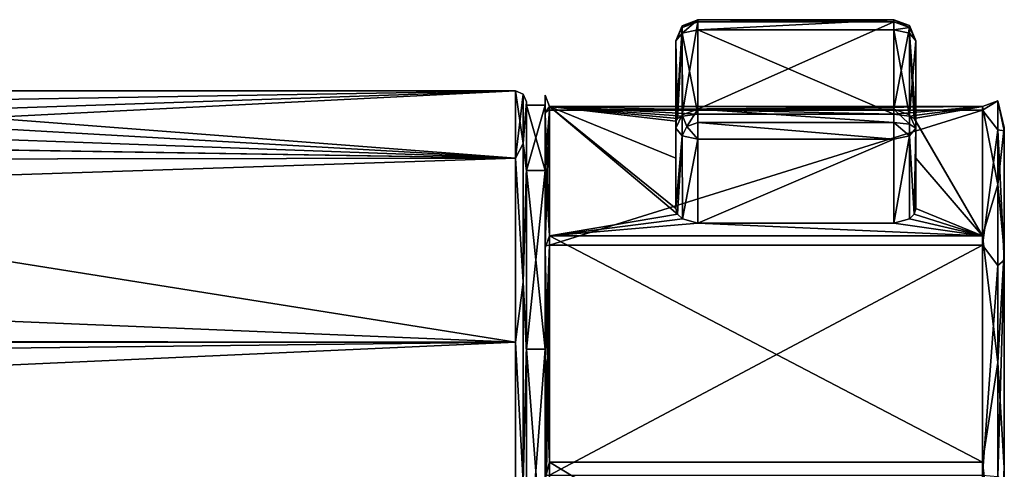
# Model space of a CAD drawing. Header units: metres. Extents: x -150 to 150, y -23 to 71.
# Tile 12 of 13: x 105 to 150, y 6 to 26. Entities that reach past the tile are written whole.
import ezdxf

# ---------------------------------------------------------------- set-up
doc = ezdxf.new("R2010")
doc.units = ezdxf.units.M
doc.layers.add('solid_26_009_130_XXX', color=7, linetype='CONTINUOUS')

msp = doc.modelspace()

# ---------------------------------------------------------------- linework, layer by layer
at = {"layer": 'solid_26_009_130_XXX'}
for points in [[(135.142349, 25.978975, -9.802569), (135.849442, 26.261904, -9.726763), (135.849442, 26.162003, -10.485582)], [(135.142349, 25.649517, -9.37321), (135.849457, 25.795979, -9.119556), (135.849442, 26.261904, -9.726763)], [(135.142349, 25.978975, -9.802569), (135.142349, 25.649517, -9.37321), (135.849442, 26.261904, -9.726763)], [(135.849442, 26.261904, -9.726763), (144.849442, 26.262094, -9.726763), (144.849442, 26.162193, -10.485582)], [(135.849442, 26.261904, -9.726763), (135.849457, 25.795979, -9.119556), (144.849442, 26.262094, -9.726763)], [(135.849442, 26.261904, -9.726763), (144.849442, 26.162193, -10.485582), (135.849442, 26.162003, -10.485582)], [(135.849457, 25.795979, -9.119556), (144.849457, 25.796169, -9.119556), (144.849442, 26.262094, -9.726763)], [(144.849442, 26.262094, -9.726763), (145.556564, 25.908556, -10.339135), (144.849442, 26.162193, -10.485582)], [(145.556549, 26.00329, -9.985582), (145.556564, 25.908556, -10.339135), (144.849442, 26.262094, -9.726763)], [(145.556564, 25.908556, -9.632029), (144.849442, 26.262094, -9.726763), (144.849457, 25.796169, -9.119556)], [(145.556549, 26.00329, -9.985582), (144.849442, 26.262094, -9.726763), (145.556564, 25.908556, -9.632029)], [(135.142349, 25.978975, -9.802569), (135.142349, 25.908335, -10.339135), (134.849457, 25.295956, -9.985582)], [(135.142349, 25.978975, -9.802569), (134.849457, 25.295956, -9.985582), (135.142349, 25.649517, -9.37321)], [(134.849457, 25.295956, -9.985582), (135.142349, 25.908335, -10.339135), (134.849548, 21.295956, -16.913786)], [(135.142349, 25.908335, -10.339135), (135.142426, 21.908335, -17.267338), (134.849548, 21.295956, -16.913786)], [(135.142349, 25.908335, -10.339135), (135.849442, 26.162003, -10.485582), (135.142426, 21.908335, -17.267338)], [(135.142349, 25.978975, -9.802569), (135.849442, 26.162003, -10.485582), (135.142349, 25.908335, -10.339135)], [(135.142349, 25.649517, -9.37321), (135.849533, 21.942223, -6.89459), (135.849457, 25.795979, -9.119556)], [(135.142426, 21.908335, -17.267338), (135.849442, 26.162003, -10.485582), (135.849533, 22.162003, -17.413786)], [(135.849533, 22.162003, -17.413786), (135.849442, 26.162003, -10.485582), (144.849442, 26.162193, -10.485582)], [(135.849457, 25.795979, -9.119556), (144.849533, 21.942223, -6.894479), (144.849457, 25.796169, -9.119556)], [(135.849457, 25.795979, -9.119556), (135.849533, 21.942223, -6.89459), (144.849533, 21.942223, -6.894479)], [(135.849533, 22.162003, -17.413786), (144.849442, 26.162193, -10.485582), (144.849533, 22.162193, -17.413786)], [(145.556564, 25.908556, -10.339135), (144.849533, 22.162193, -17.413786), (144.849442, 26.162193, -10.485582)], [(145.556564, 25.908556, -9.632029), (144.849457, 25.796169, -9.119556), (145.556564, 25.649736, -9.37321)], [(144.849457, 25.796169, -9.119556), (144.849533, 21.942223, -6.894479), (145.552933, 21.851719, -7.176155)], [(145.556564, 25.649736, -9.37321), (144.849457, 25.796169, -9.119556), (145.552933, 21.851719, -7.176155)], [(145.556564, 25.908556, -10.339135), (145.556641, 21.908556, -17.267338), (144.849533, 22.162193, -17.413786)], [(145.556549, 26.00329, -9.985582), (145.849457, 25.29619, -9.985582), (145.556564, 25.908556, -10.339135)], [(145.556549, 26.00329, -9.985582), (145.556564, 25.908556, -9.632029), (145.849457, 25.29619, -9.985582)], [(145.556564, 25.908556, -10.339135), (145.849457, 25.29619, -9.985582), (145.556641, 21.908556, -17.267338)], [(145.556564, 25.908556, -9.632029), (145.556564, 25.649736, -9.37321), (145.849457, 25.29619, -9.985582)], [(135.142349, 25.649517, -9.37321), (134.849457, 25.295956, -9.985582), (134.927048, 21.746058, -7.490318)], [(134.849457, 25.295956, -9.985582), (134.849548, 21.615046, -7.860407), (134.927048, 21.746058, -7.490318)], [(134.849457, 25.295956, -9.985582), (134.849548, 21.295956, -16.913786), (134.849548, 21.615046, -7.860407)], [(135.142349, 25.649517, -9.37321), (134.927048, 21.746058, -7.490318), (135.146194, 21.851732, -7.17624)], [(135.142349, 25.649517, -9.37321), (135.146194, 21.851732, -7.17624), (135.849533, 21.942223, -6.89459)], [(145.556564, 25.649736, -9.37321), (145.552933, 21.851719, -7.176155), (145.772064, 21.746027, -7.490276)], [(145.556564, 25.649736, -9.37321), (145.772064, 21.746027, -7.490276), (145.849548, 21.615046, -7.860272)], [(145.556564, 25.649736, -9.37321), (145.849548, 21.615046, -7.860272), (145.849457, 25.29619, -9.985582)], [(145.849457, 25.29619, -9.985582), (145.849548, 21.29619, -16.913786), (145.556641, 21.908556, -17.267338)], [(145.849457, 25.29619, -9.985582), (145.849579, 19.918585, -11.499622), (145.849625, 17.615046, -14.788475)], [(145.849457, 25.29619, -9.985582), (145.849625, 17.615046, -14.788475), (145.849548, 21.29619, -16.913786)], [(145.849457, 25.29619, -9.985582), (145.849548, 21.615046, -7.860272), (145.849579, 19.918585, -11.499622)], [(127.5, 23), (83.619415, 21.510267, 8.142999), (80.973885, 20.65926, 10.109155)], [(127.5, 19.918585, 11.5), (127.5, 23), (80.973885, 20.65926, 10.109155)], [(127.5, 23), (85.577805, 22.303703, 5.616481), (83.619415, 21.510267, 8.142999)], [(127.5, 23), (87.078697, 23), (85.577805, 22.303703, 5.616481)], [(85.580307, 22.305567, -5.609073), (87.078697, 23), (127.5, 19.918585, -11.5)], [(127.5, 19.918585, -11.5), (87.078697, 23), (127.5, 23)], [(127.853554, 22.853554), (127.5, 23), (127.5, 19.918585, 11.5)], [(127.853554, 20.59034, -9.915785), (127.5, 23), (127.853554, 22.853554)], [(127.5, 19.918585, -11.5), (127.5, 23), (127.853554, 20.59034, -9.915785)], [(127.853554, 22.853554), (127.5, 19.918585, 11.5), (127.853554, 20.59034, 9.915785)], [(128, 22.5), (127.853554, 22.853554), (127.853554, 20.59034, 9.915785)], [(128, 22.499058, -0.20588), (127.853554, 22.853554), (128, 22.5)], [(128, 22.499058, -0.20588), (128, 22.496441, -0.400188), (127.853554, 22.853554)], [(127.853554, 20.59034, -9.915785), (127.853554, 22.853554), (128, 22.496441, -0.400188)], [(128.850006, 22.586174, 0.000495), (128.84993, 21.718998, 6.19859), (128.854889, 22.017174, 5.957551)], [(128.850006, 22.350052, 0.037108), (128.84993, 21.718998, 6.19859), (128.850006, 22.586174, 0.000495)], [(128.850006, 22.586174, 0.000495), (128.854889, 22.017174, 5.957551), (128.854965, 22.808805, -0.068364)], [(128.850006, 22.586174, 0.000495), (128.854965, 22.808805, -0.068364), (128.855042, 21.980976, -6.089414)], [(128.850082, 21.719185, -6.197595), (128.850006, 22.586174, 0.000495), (128.855042, 21.980976, -6.089414)], [(128.850006, 22.350052, 0.037108), (128.850006, 22.586174, 0.000495), (128.850082, 21.719185, -6.197595)], [(128.854965, 22.808805, -0.068364), (128.854889, 22.017174, 5.957551), (129.05484, 22.280632, -5.707139)], [(128.855042, 21.980976, -6.089414), (128.854965, 22.808805, -0.068364), (129.05484, 22.280632, -5.707139)], [(83.626251, 21.51177, -8.139026), (85.580307, 22.305567, -5.609073), (127.5, 19.918585, -11.5)], [(128, 19.529438, 11.173673), (128, 22.5), (127.853554, 20.59034, 9.915785)], [(127.853554, 20.59034, -9.915785), (128, 22.496441, -0.400188), (128, 19.327263, -11.519844)], [(128, 22.350052, 0.03697), (128, 22.5), (128, 19.529438, 11.173673)], [(128, 19.355703, -11.13805), (128, 22.499058, -0.20588), (128, 22.5)], [(128, 22.350052, 0.03697), (128, 19.355703, -11.13805), (128, 22.5)], [(128, 19.355703, -11.13805), (128, 22.496441, -0.400188), (128, 22.499058, -0.20588)], [(128, 19.355703, -11.13805), (128, 19.327263, -11.519844), (128, 22.496441, -0.400188)], [(128, 19.355703, 11.211989), (128, 22.350052, 0.03697), (128, 19.529438, 11.173673)], [(128.850143, 19.355703, -11.137913), (128, 19.355703, -11.13805), (128, 22.350052, 0.03697)], [(128.850006, 22.350052, 0.037108), (128, 22.350052, 0.03697), (128, 19.355703, 11.211989)], [(128.850143, 19.355703, -11.137913), (128, 22.350052, 0.03697), (128.850006, 22.350052, 0.037108)], [(128.850006, 22.350052, 0.037108), (128, 19.355703, 11.211989), (128.849869, 19.355703, 11.212128)], [(128.850006, 22.350052, 0.037108), (128.849869, 19.355703, 11.212128), (128.84993, 21.718998, 6.19859)], [(128.850143, 19.355703, -11.137913), (128.850006, 22.350052, 0.037108), (128.850082, 21.719185, -6.197595)], [(128.854889, 22.017174, 5.957551), (129.054688, 22.121675, 6.295523), (129.05484, 22.280632, -5.707139)], [(128.855042, 21.980976, -6.089414), (129.05484, 22.280632, -5.707139), (129.054962, 16.370785, -16.155243)], [(148.907806, 22.280632, -5.706896), (129.05484, 22.280632, -5.707139), (129.054688, 22.121675, 6.295523)], [(148.907654, 22.121675, 6.295766), (148.907806, 22.280632, -5.706896), (129.054688, 22.121675, 6.295523)], [(134.927094, 17.360111, -15.087039), (129.054962, 16.370785, -16.155243), (129.05484, 22.280632, -5.707139)], [(144.849533, 21.942223, -6.894479), (129.05484, 22.280632, -5.707139), (148.907806, 22.280632, -5.706896)], [(134.849625, 17.615046, -14.78861), (134.927094, 17.360111, -15.087039), (129.05484, 22.280632, -5.707139)], [(134.849579, 19.918585, -11.499757), (134.849625, 17.615046, -14.78861), (129.05484, 22.280632, -5.707139)], [(134.849548, 21.615046, -7.860407), (134.849579, 19.918585, -11.499757), (129.05484, 22.280632, -5.707139)], [(134.927048, 21.746058, -7.490318), (134.849548, 21.615046, -7.860407), (129.05484, 22.280632, -5.707139)], [(135.146194, 21.851732, -7.17624), (134.927048, 21.746058, -7.490318), (129.05484, 22.280632, -5.707139)], [(135.849533, 21.942223, -6.89459), (135.146194, 21.851732, -7.17624), (129.05484, 22.280632, -5.707139)], [(144.849533, 21.942223, -6.894479), (135.849533, 21.942223, -6.89459), (129.05484, 22.280632, -5.707139)], [(135.142426, 21.908335, -17.267338), (135.849533, 22.162003, -17.413786), (135.349548, 21.375427, -17.776157)], [(135.349548, 21.375427, -17.776157), (135.849533, 22.162003, -17.413786), (135.849548, 21.554796, -17.879711)], [(144.849548, 21.554987, -17.879711), (135.849533, 22.162003, -17.413786), (144.849533, 22.162193, -17.413786)], [(144.849548, 21.554987, -17.879711), (135.849548, 21.554796, -17.879711), (135.849533, 22.162003, -17.413786)], [(145.552933, 21.851719, -7.176155), (144.849533, 21.942223, -6.894479), (148.907806, 22.280632, -5.706896)], [(145.556656, 21.479197, -17.596798), (144.849533, 22.162193, -17.413786), (145.556641, 21.908556, -17.267338)], [(145.556656, 21.479197, -17.596798), (144.849548, 21.554987, -17.879711), (144.849533, 22.162193, -17.413786)], [(145.772064, 21.746027, -7.490276), (145.552933, 21.851719, -7.176155), (148.907806, 22.280632, -5.706896)], [(145.772064, 21.746027, -7.490276), (148.907806, 22.280632, -5.706896), (148.907928, 16.370785, -16.154999)], [(149.60704, 22.554853, -2.690868), (148.907806, 22.280632, -5.706896), (148.907654, 22.121675, 6.295766)], [(149.606903, 21.216442, 8.113807), (149.60704, 22.554853, -2.690868), (148.907654, 22.121675, 6.295766)], [(149.60704, 22.554853, -2.690868), (149.607162, 18.711744, -12.877273), (148.907806, 22.280632, -5.706896)], [(149.607162, 18.711744, -12.877273), (148.907928, 16.370785, -16.154999), (148.907806, 22.280632, -5.706896)], [(149.90741, 21.180714, 6.029254), (149.60704, 22.554853, -2.690868), (149.606903, 21.216442, 8.113807)], [(149.907562, 21.333427, -5.463437), (149.607162, 18.711744, -12.877273), (149.60704, 22.554853, -2.690868)], [(149.90741, 21.180714, 6.029254), (149.907562, 21.333427, -5.463437), (149.60704, 22.554853, -2.690868)], [(128.84993, 21.718998, 6.19859), (128.849854, 19.184221, 11.920785), (128.854828, 19.662287, 11.560482)], [(128.849869, 19.355703, 11.212128), (128.849854, 19.184221, 11.920785), (128.84993, 21.718998, 6.19859)], [(128.84993, 21.718998, 6.19859), (128.854828, 19.662287, 11.560482), (128.854889, 22.017174, 5.957551)], [(128.850082, 21.719185, -6.197595), (128.855042, 21.980976, -6.089414), (128.855103, 19.592461, -11.678093)], [(128.850143, 19.184624, -11.919799), (128.850082, 21.719185, -6.197595), (128.855103, 19.592461, -11.678093)], [(128.850143, 19.355703, -11.137913), (128.850082, 21.719185, -6.197595), (128.850143, 19.184624, -11.919799)], [(128.854767, 15.911345, 16.342613), (129.054565, 15.937211, 16.583456), (129.054688, 22.121675, 6.295523)], [(128.854828, 19.662287, 11.560482), (128.854767, 15.911345, 16.342613), (129.054688, 22.121675, 6.295523)], [(128.854889, 22.017174, 5.957551), (128.854828, 19.662287, 11.560482), (129.054688, 22.121675, 6.295523)], [(128.855103, 19.592461, -11.678093), (128.855042, 21.980976, -6.089414), (129.054962, 16.370785, -16.155243)], [(148.907654, 22.121675, 6.295766), (129.054688, 22.121675, 6.295523), (129.054565, 15.937211, 16.583456)], [(148.907532, 15.937211, 16.583698), (148.907654, 22.121675, 6.295766), (129.054565, 15.937211, 16.583456)], [(135.142426, 21.908335, -17.267338), (135.142456, 20.94241, -17.526157), (134.849548, 21.295956, -16.913786)], [(135.142426, 21.908335, -17.267338), (135.349548, 21.375427, -17.776157), (135.142456, 20.94241, -17.526157)], [(145.556656, 21.479197, -17.596798), (145.556641, 21.908556, -17.267338), (145.849548, 21.29619, -16.913786)], [(145.849548, 21.615046, -7.860272), (145.772064, 21.746027, -7.490276), (148.907928, 16.370785, -16.154999)], [(149.606903, 21.216442, 8.113807), (148.907654, 22.121675, 6.295766), (148.907532, 15.937211, 16.583698)], [(80.991852, 20.664602, -10.098229), (83.626251, 21.51177, -8.139026), (127.5, 19.918585, -11.5)], [(134.849548, 21.295956, -16.913786), (134.849579, 19.918585, -11.499757), (134.849548, 21.615046, -7.860407)], [(134.849548, 21.295956, -16.913786), (134.849625, 17.615046, -14.78861), (134.849579, 19.918585, -11.499757)], [(135.142456, 20.94241, -17.526157), (134.849625, 17.615046, -14.78861), (134.849548, 21.295956, -16.913786)], [(135.349548, 21.375427, -17.776157), (135.849564, 20.795979, -17.77981), (135.142456, 20.94241, -17.526157)], [(135.349548, 21.375427, -17.776157), (135.849548, 21.554796, -17.879711), (135.849564, 20.795979, -17.77981)], [(144.849548, 21.554987, -17.879711), (144.849564, 20.796169, -17.77981), (135.849548, 21.554796, -17.879711)], [(144.849564, 20.796169, -17.77981), (135.849564, 20.795979, -17.77981), (135.849548, 21.554796, -17.879711)], [(145.556656, 20.942631, -17.526157), (144.849564, 20.796169, -17.77981), (144.849548, 21.554987, -17.879711)], [(145.556656, 21.479197, -17.596798), (145.556656, 20.942631, -17.526157), (144.849548, 21.554987, -17.879711)], [(145.556656, 21.479197, -17.596798), (145.849548, 21.29619, -16.913786), (145.556656, 20.942631, -17.526157)], [(145.556656, 20.942631, -17.526157), (145.849548, 21.29619, -16.913786), (145.772125, 17.360044, -15.086983)], [(145.849548, 21.29619, -16.913786), (145.849625, 17.615046, -14.788475), (145.772125, 17.360044, -15.086983)], [(145.849579, 19.918585, -11.499622), (145.849548, 21.615046, -7.860272), (148.907928, 16.370785, -16.154999)], [(149.907562, 21.333427, -5.463437), (149.907684, 15.675041, -15.46768), (149.607162, 18.711744, -12.877273)], [(149.90741, 21.180714, 6.029254), (149.907562, -21.333866, -5.461726), (149.907562, 21.333427, -5.463437)], [(149.907562, 21.333427, -5.463437), (149.907562, -21.333866, -5.461726), (149.907684, -15.676447, -15.466255)], [(149.907562, 21.333427, -5.463437), (149.907684, -15.676447, -15.466255), (149.907684, 15.675041, -15.46768)], [(135.142456, 20.94241, -17.526157), (134.927094, 17.360111, -15.087039), (134.849625, 17.615046, -14.78861)], [(135.142456, 20.94241, -17.526157), (135.14624, 17.140919, -15.33563), (134.927094, 17.360111, -15.087039)], [(135.142456, 20.94241, -17.526157), (135.849564, 20.795979, -17.77981), (135.14624, 17.140919, -15.33563)], [(135.849564, 20.795979, -17.77981), (135.84964, 16.942223, -15.554844), (135.14624, 17.140919, -15.33563)], [(144.849564, 20.796169, -17.77981), (135.84964, 16.942223, -15.554844), (135.849564, 20.795979, -17.77981)], [(144.849564, 20.796169, -17.77981), (144.84964, 16.942223, -15.554733), (135.84964, 16.942223, -15.554844)], [(145.556656, 20.942631, -17.526157), (144.84964, 16.942223, -15.554733), (144.849564, 20.796169, -17.77981)], [(145.556656, 20.942631, -17.526157), (145.552979, 17.140884, -15.335541), (144.84964, 16.942223, -15.554733)], [(145.556656, 20.942631, -17.526157), (145.772125, 17.360044, -15.086983), (145.552979, 17.140884, -15.335541)], [(149.606796, 15.003987, 17.054596), (149.606903, 21.216442, 8.113807), (148.907532, 15.937211, 16.583698)], [(149.907288, 15.25854, 15.879529), (149.606903, 21.216442, 8.113807), (149.606796, 15.003987, 17.054596)], [(149.907288, 15.25854, 15.879529), (149.90741, 21.180714, 6.029254), (149.606903, 21.216442, 8.113807)], [(149.907288, 15.25854, 15.879529), (149.90741, -21.180296, 6.030725), (149.90741, 21.180714, 6.029254)], [(149.90741, 21.180714, 6.029254), (149.90741, -21.180296, 6.030725), (149.907562, -21.333866, -5.461726)], [(127.5, 19.918585, 11.5), (80.973885, 20.65926, 10.109155), (74.990715, 19.842169, 11.631351)], [(75.009026, 19.842237, -11.631233), (80.991852, 20.664602, -10.098229), (127.5, 19.918585, -11.5)], [(127.853554, 20.59034, 9.915785), (127.5, 19.918585, 11.5), (127.853554, 14.248958, 17.867628)], [(127.5, 19.918585, -11.5), (127.853554, 20.59034, -9.915785), (127.853554, 14.248958, -17.867628)], [(128, 19.529438, 11.173673), (127.853554, 20.59034, 9.915785), (127.853554, 14.248958, 17.867628)], [(127.853554, 14.248958, -17.867628), (127.853554, 20.59034, -9.915785), (128, 19.327263, -11.519844)], [(127.5, 19.918585, 11.5), (74.990715, 19.842169, 11.631351), (-127.5, 11.5, 19.918585)], [(127.5, 11.5, 19.918585), (127.5, 19.918585, 11.5), (-127.5, 11.5, 19.918585)], [(75.009026, 19.842237, -11.631233), (127.5, 19.918585, -11.5), (127.5, 11.5, -19.918585)], [(127.853554, 14.248958, 17.867628), (127.5, 19.918585, 11.5), (127.5, 11.5, 19.918585)], [(127.5, 11.5, -19.918585), (127.5, 19.918585, -11.5), (127.853554, 14.248958, -17.867628)], [(145.849579, 19.918585, -11.499622), (148.907928, 16.370785, -16.154999), (145.849625, 17.615046, -14.788475)], [(-74.990974, 19.842237, -11.631233), (75.009026, 19.842237, -11.631233), (127.5, 11.5, -19.918585)], [(0.009334, 11.622487, -19.847363), (-74.990974, 19.842237, -11.631233), (127.5, 11.5, -19.918585)], [(128, 11.375036, 19.41283), (128, 19.529438, 11.173673), (127.853554, 14.248958, 17.867628)], [(128, 19.355703, 11.211989), (128, 19.529438, 11.173673), (128, 11.375036, 19.41283)], [(128.849854, 19.184221, 11.920785), (128.854767, 15.911345, 16.342613), (128.854828, 19.662287, 11.560482)], [(128.850143, 19.184624, -11.919799), (128.855103, 19.592461, -11.678093), (128.855164, 15.812849, -16.437595)], [(128.855164, 15.812849, -16.437595), (128.855103, 19.592461, -11.678093), (129.054962, 16.370785, -16.155243)], [(127.853554, 14.248958, -17.867628), (128, 19.327263, -11.519844), (128, 11.027403, -19.612391)], [(128, 11.175027, 19.392683), (128, 19.355703, 11.211989), (128, 11.375036, 19.41283)], [(128, 19.355703, -11.13805), (128, 11.175027, -19.318745), (128, 19.327263, -11.519844)], [(128.850235, 11.175027, -19.318605), (128, 11.175027, -19.318745), (128, 19.355703, -11.13805)], [(128.850235, 11.175027, -19.318605), (128, 19.355703, -11.13805), (128.850143, 19.355703, -11.137913)], [(128.849869, 19.355703, 11.212128), (128, 19.355703, 11.211989), (128, 11.175027, 19.392683)], [(128.849869, 19.355703, 11.212128), (128, 11.175027, 19.392683), (128.849762, 11.175027, 19.39282)], [(128, 11.175027, -19.318745), (128, 11.027403, -19.612391), (128, 19.327263, -11.519844)], [(128.849869, 19.355703, 11.212128), (128.849762, 11.175027, 19.39282), (128.849854, 19.184221, 11.920785)], [(128.849762, 11.175027, 19.39282), (128.849792, 15.17644, 16.727728), (128.849854, 19.184221, 11.920785)], [(128.849854, 19.184221, 11.920785), (128.849792, 15.17644, 16.727728), (128.854767, 15.911345, 16.342613)], [(128.850143, 19.355703, -11.137913), (128.850143, 19.184624, -11.919799), (128.850204, 15.177061, -16.726826)], [(128.850235, 11.175027, -19.318605), (128.850143, 19.355703, -11.137913), (128.850204, 15.177061, -16.726826)], [(128.850204, 15.177061, -16.726826), (128.850143, 19.184624, -11.919799), (128.855164, 15.812849, -16.437595)], [(149.607162, 18.711744, -12.877273), (149.607254, 10.569992, -20.105289), (148.907928, 16.370785, -16.154999)], [(149.907684, 15.675041, -15.46768), (149.607254, 10.569992, -20.105289), (149.607162, 18.711744, -12.877273)], [(145.772125, 17.360044, -15.086983), (145.849625, 17.615046, -14.788475), (148.907928, 16.370785, -16.154999)], [(134.927094, 17.360111, -15.087039), (135.14624, 17.140919, -15.33563), (129.054962, 16.370785, -16.155243)], [(145.552979, 17.140884, -15.335541), (145.772125, 17.360044, -15.086983), (148.907928, 16.370785, -16.154999)], [(135.14624, 17.140919, -15.33563), (135.84964, 16.942223, -15.554844), (129.054962, 16.370785, -16.155243)], [(135.84964, 16.942223, -15.554844), (148.907928, 16.370785, -16.154999), (129.054962, 16.370785, -16.155243)], [(135.84964, 16.942223, -15.554844), (144.84964, 16.942223, -15.554733), (148.907928, 16.370785, -16.154999)], [(144.84964, 16.942223, -15.554733), (145.552979, 17.140884, -15.335541), (148.907928, 16.370785, -16.154999)], [(128.855164, 15.812849, -16.437595), (129.054962, 16.370785, -16.155243), (129.055038, 6.001857, -22.202929)], [(148.908005, 6.001857, -22.202686), (129.055038, 6.001857, -22.202929), (129.054962, 16.370785, -16.155243)], [(148.907928, 16.370785, -16.154999), (148.908005, 6.001857, -22.202686), (129.054962, 16.370785, -16.155243)], [(149.607254, 10.569992, -20.105289), (148.908005, 6.001857, -22.202686), (148.907928, 16.370785, -16.154999)], [(128.849792, 15.17644, 16.727728), (128.854721, 11.030671, 19.964403), (128.854767, 15.911345, 16.342613)], [(128.850204, 15.177061, -16.726826), (128.855164, 15.812849, -16.437595), (128.855209, 10.910499, -20.029991)], [(128.854691, 5.366802, 22.168701), (128.91626, 5.398714, 22.300518), (129.054565, 15.937211, 16.583456)], [(128.854721, 11.030671, 19.964403), (128.854691, 5.366802, 22.168701), (129.054565, 15.937211, 16.583456)], [(128.854767, 15.911345, 16.342613), (128.854721, 11.030671, 19.964403), (129.054565, 15.937211, 16.583456)], [(128.855209, 10.910499, -20.029991), (128.855164, 15.812849, -16.437595), (129.055038, 6.001857, -22.202929)], [(128.91626, 5.398714, 22.300518), (129.054489, 5.411765, 22.354429), (129.054565, 15.937211, 16.583456)], [(148.907532, 15.937211, 16.583698), (129.054565, 15.937211, 16.583456), (129.054489, 5.411765, 22.354429)], [(148.907455, 5.411765, 22.354671), (148.907532, 15.937211, 16.583698), (129.054489, 5.411765, 22.354429)], [(149.606796, 15.003987, 17.054596), (148.907532, 15.937211, 16.583698), (148.907455, 5.411765, 22.354671)], [(149.907684, 15.675041, -15.46768), (149.907745, 5.746369, -21.25865), (149.607254, 10.569992, -20.105289)], [(149.907684, 15.675041, -15.46768), (149.907684, -15.676447, -15.466255), (149.907745, -5.748523, -21.258066)], [(149.907684, 15.675041, -15.46768), (149.907745, -5.748523, -21.258066), (149.907745, 5.746369, -21.25865)], [(128.849792, 15.17644, 16.727728), (128.849762, 10.003901, 20.250048), (128.854721, 11.030671, 19.964403)], [(128.849762, 11.175027, 19.39282), (128.849762, 10.003901, 20.250048), (128.849792, 15.17644, 16.727728)], [(128.85025, 10.004671, -20.249329), (128.850204, 15.177061, -16.726826), (128.855209, 10.910499, -20.029991)], [(128.850235, 11.175027, -19.318605), (128.850204, 15.177061, -16.726826), (128.85025, 10.004671, -20.249329)], [(149.606796, 15.003987, 17.054596), (148.907455, 5.411765, 22.354671), (149.606735, 5.344671, 22.077538)], [(149.907288, 15.25854, 15.879529), (149.606735, 5.344671, 22.077538), (149.613342, 5.343138, 22.071205)], [(149.907288, 15.25854, 15.879529), (149.606796, 15.003987, 17.054596), (149.606735, 5.344671, 22.077538)], [(149.907288, 15.25854, 15.879529), (149.613342, 5.343138, 22.071205), (149.907227, 5.181652, 21.404163)], [(149.907288, 15.25854, 15.879529), (149.907227, 5.181652, 21.404163), (149.907288, -15.257607, 15.880424)], [(149.907288, 15.25854, 15.879529), (149.907288, -15.257607, 15.880424), (149.90741, -21.180296, 6.030725)], [(127.853554, 14.248958, 17.867628), (127.5, 11.5, 19.918585), (127.853554, 5.085394, 22.280567)], [(127.5, 11.5, -19.918585), (127.853554, 14.248958, -17.867628), (127.853554, 5.085394, -22.280567)], [(128, 11.375036, 19.41283), (127.853554, 14.248958, 17.867628), (127.853554, 5.085394, 22.280567)], [(127.853554, 5.085394, -22.280567), (127.853554, 14.248958, -17.867628), (128, 11.027403, -19.612391)], [(127.5, 11.5, 19.918585), (-127.5, 11.5, 19.918585), (-127.5, 0, 23)], [(127.5, 0, 23), (127.5, 11.5, 19.918585), (-127.5, 0, 23)], [(5.993629, 10.08392, -20.671589), (0.009334, 11.622487, -19.847363), (127.5, 11.5, -19.918585)], [(5.993629, 10.08392, -20.671589), (127.5, 11.5, -19.918585), (127.5, 0, -23)], [(127.853554, 5.085394, 22.280567), (127.5, 11.5, 19.918585), (127.5, 0, 23)], [(127.5, 0, -23), (127.5, 11.5, -19.918585), (127.853554, 5.085394, -22.280567)], [(128, 0.200335, 22.499094), (128, 11.375036, 19.41283), (127.853554, 5.085394, 22.280567)], [(128, 0, 22.387011), (128, 11.375036, 19.41283), (128, 0.200335, 22.499094)], [(128, 0, 22.387011), (128, 11.175027, 19.392683), (128, 11.375036, 19.41283)], [(127.853554, 5.085394, -22.280567), (128, 11.027403, -19.612391), (128, -0.200335, -22.499094)], [(128, 11.175027, -19.318745), (128, 0, -22.31307), (128, 11.027403, -19.612391)], [(128.850281, 0, -22.312933), (128, 0, -22.31307), (128, 11.175027, -19.318745)], [(128.850281, 0, -22.312933), (128, 11.175027, -19.318745), (128.850235, 11.175027, -19.318605)], [(128.849762, 11.175027, 19.39282), (128, 11.175027, 19.392683), (128, 0, 22.387011)], [(128.849762, 11.175027, 19.39282), (128, 0, 22.387011), (128.849731, 0, 22.387148)], [(128, 0, -22.31307), (128, -0.200335, -22.499094), (128, 11.027403, -19.612391)], [(128.849762, 11.175027, 19.39282), (128.849731, 0, 22.387148), (128.849762, 10.003901, 20.250048)], [(128.849762, 10.003901, 20.250048), (128.854691, 5.366802, 22.168701), (128.854721, 11.030671, 19.964403)], [(128.850235, 11.175027, -19.318605), (128.85025, 10.004671, -20.249329), (128.850281, 4.076435, -22.215107)], [(128.850235, 11.175027, -19.318605), (128.850281, 4.076435, -22.215107), (128.850281, 1.994145, -22.497784)], [(128.850281, 0, -22.312933), (128.850235, 11.175027, -19.318605), (128.850281, 1.994145, -22.497784)], [(128.85025, 10.004671, -20.249329), (128.855209, 10.910499, -20.029991), (128.85524, 5.233486, -22.200212)], [(128.85524, 5.233486, -22.200212), (128.855209, 10.910499, -20.029991), (129.055038, 6.001857, -22.202929)], [(149.607254, 10.569992, -20.105289), (149.607285, 0, -22.714426), (148.908005, 6.001857, -22.202686)], [(149.907745, 5.746369, -21.25865), (149.607285, 0, -22.714426), (149.607254, 10.569992, -20.105289)], [(8.657667, 8.103149, -21.525311), (5.993629, 10.08392, -20.671589), (127.5, 0, -23)], [(128.849762, 10.003901, 20.250048), (128.849731, 4.075724, 22.215578), (128.854691, 5.366802, 22.168701)], [(128.849731, 0, 22.387148), (128.849731, 4.075724, 22.215578), (128.849762, 10.003901, 20.250048)], [(128.850281, 4.076435, -22.215107), (128.85025, 10.004671, -20.249329), (128.85524, 5.233486, -22.200212)], [(10.571868, 5.604692, -22.306667), (8.657667, 8.103149, -21.525311), (127.5, 0, -23)], [(128.85524, 5.233486, -22.200212), (129.055038, 6.001857, -22.202929), (129.055038, -6.001857, -22.202929)], [(148.908005, -6.001857, -22.202686), (129.055038, -6.001857, -22.202929), (129.055038, 6.001857, -22.202929)], [(148.908005, 6.001857, -22.202686), (148.908005, -6.001857, -22.202686), (129.055038, 6.001857, -22.202929)], [(149.607285, 0, -22.714426), (148.908005, -6.001857, -22.202686), (148.908005, 6.001857, -22.202686)], [(149.907745, 5.746369, -21.25865), (149.907745, -5.748523, -21.258066), (149.607285, 0, -22.714426)]]:
    msp.add_3dface(points, dxfattribs=at)

doc.saveas('drawing.dxf')
